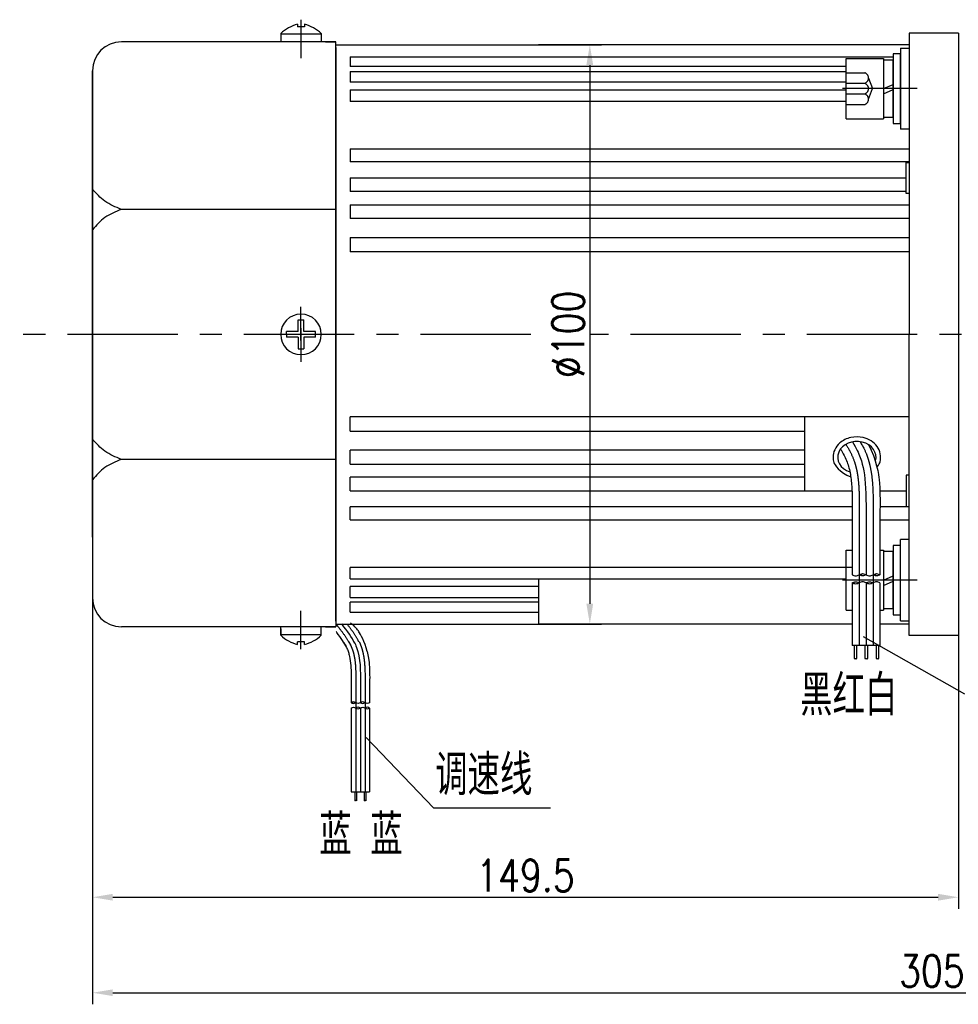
# Model space of a CAD drawing. Header units: inches. Extents: x 331 to 12887, y -474 to 4488.
# Tile 60 of 122: x 3547 to 3709, y 3988 to 4158. Entities that reach past the tile are written whole.
import ezdxf

# ---------------------------------------------------------------- set-up
doc = ezdxf.new("R2010")
doc.units = ezdxf.units.IN
doc.header["$LTSCALE"] = 10
doc.header["$MEASUREMENT"] = 0
doc.linetypes.add('CENTER', pattern=[10.16, 6.35, -1.27, 1.27, -1.27])
doc.linetypes.add('HIDDEN', pattern=[1.905, 1.27, -0.635])
for name, color, linetype in [('1轮廓实线层', 7, 'Continuous'), ('2细线层', 4, 'Continuous'), ('3中心线层', 1, 'CENTER'), ('4虚线层', 6, 'HIDDEN'), ('5剖面线层', 2, 'Continuous'), ('6文字层', 3, 'Continuous'), ('7标注层', 4, 'Continuous')]:
    doc.layers.add(name, color=color, linetype=linetype)
doc.styles.add('PC_TEXTSTYLE', font='isocp.shx', dxfattribs={"width": 0.8, "bigfont": 'HZFS.SHX'})
doc.styles.add('TH_GBDIM', font='romans.shx', dxfattribs={"width": 0.8, "bigfont": 'gbcbig.shx'})
doc.dimstyles.new('TH_GBDIM', dxfattribs={"dimtxt": 3.5, "dimasz": 2.5, "dimexe": 2, "dimexo": 0, "dimgap": 1, "dimtad": 1, "dimdec": 4, "dimdsep": 46, "dimtxsty": 'TH_GBDIM', "dimcen": 0.09, "dimclrd": 4, "dimclre": 4, "dimclrt": 3, "dimadec": 0, "dimazin": 0, "dimtfac": 1, "dimtdec": 4, "dimtmove": 0, "dimatfit": 3, "dimfxl": 1, "dimtzin": 0, "dimarcsym": 0})
doc.dimstyles.new('线性标注', dxfattribs={"dimtxt": 2.5, "dimasz": 3, "dimexe": 2, "dimexo": 0, "dimgap": 1, "dimtad": 1, "dimtih": 1, "dimtoh": 1, "dimdsep": 46, "dimtxsty": 'PC_TEXTSTYLE', "dimcen": 0.09, "dimclrt": 3, "dimadec": 0, "dimazin": 0, "dimtfac": 0.7, "dimtix": 1, "dimtmove": 0, "dimatfit": 0, "dimfxl": 1, "dimtzin": 0, "dimarcsym": 0})
pattern_1 = [(45, (3506.4683, 3863.0483), (1.796051, -1.796051), [])]
pattern_2 = [(45, (3504.0683, 3863.0483), (1.796051, -1.796051), [])]

# ---------------------------------------------------------------- blocks, each defined once
blk = doc.blocks.new('*D409')
at = {"layer": '7标注层', "color": 0, "lineweight": -2, "transparency": 16777216}
for p, q in [((3709.44, 4155.93), (3709.44, 4004.76)), ((3559.94, 4149.43), (3559.94, 4004.76)), ((3563.44, 4006.76), (3705.94, 4006.76))]:
    blk.add_line(p, q, dxfattribs=at)
at = {"layer": '7标注层', "color": 0, "transparency": 16777216}
for points in [[(3563.44, 4007.35), (3563.44, 4006.18), (3559.94, 4006.76)], [(3705.94, 4007.35), (3705.94, 4006.18), (3709.44, 4006.76)]]:
    blk.add_solid(points, dxfattribs=at)
at = {"layer": 'Defpoints', "color": 0, "transparency": 16777216}
for p in [(3709.44, 4155.93), (3559.94, 4149.43), (3709.44, 4006.76)]:
    blk.add_point(p, dxfattribs=at)
at = {"layer": '7标注层', "color": 3, "transparency": 16777216, "insert": (3634.69, 4010.51), "char_height": 5.5, "attachment_point": 5, "style": 'TH_GBDIM'}
blk.add_mtext('149.5', dxfattribs=at)
blk = doc.blocks.new('*D410')
at = {"layer": '7标注层', "color": 4, "lineweight": -2, "transparency": 16777216}
for p, q in [((3636.94, 4153.93), (3647.8, 4153.93)), ((3645.8, 4150.43), (3645.8, 4057.43)), ((3636.94, 4053.93), (3647.8, 4053.93))]:
    blk.add_line(p, q, dxfattribs=at)
at = {"layer": '7标注层', "color": 4, "transparency": 16777216}
for points in [[(3645.21, 4150.43), (3646.38, 4150.43), (3645.8, 4153.93)], [(3645.21, 4057.43), (3646.38, 4057.43), (3645.8, 4053.93)]]:
    blk.add_solid(points, dxfattribs=at)
at = {"layer": 'Defpoints', "color": 0, "transparency": 16777216}
for p in [(3636.94, 4153.93), (3636.94, 4053.93), (3645.8, 4053.93)]:
    blk.add_point(p, dxfattribs=at)
at = {"layer": '7标注层', "color": 3, "transparency": 16777216, "insert": (3642.05, 4103.93), "char_height": 5.5, "attachment_point": 5, "rotation": 90, "style": 'TH_GBDIM'}
blk.add_mtext('%%C100', dxfattribs=at)
blk = doc.blocks.new('*D411')
at = {"layer": '7标注层', "color": 0, "lineweight": -2, "transparency": 16777216}
for p, q in [((3865.44, 4075.68), (3865.44, 3988.28)), ((3559.94, 4058.43), (3559.94, 3988.28)), ((3563.44, 3990.28), (3861.94, 3990.28))]:
    blk.add_line(p, q, dxfattribs=at)
at = {"layer": '7标注层', "color": 0, "transparency": 16777216}
for points in [[(3563.44, 3990.86), (3563.44, 3989.7), (3559.94, 3990.28)], [(3861.94, 3990.86), (3861.94, 3989.7), (3865.44, 3990.28)]]:
    blk.add_solid(points, dxfattribs=at)
at = {"layer": 'Defpoints', "color": 0, "transparency": 16777216}
for p in [(3865.44, 4075.68), (3559.94, 4058.43), (3865.44, 3990.28)]:
    blk.add_point(p, dxfattribs=at)
at = {"layer": '7标注层', "color": 3, "transparency": 16777216, "insert": (3707.69, 3994.03), "char_height": 5.5, "attachment_point": 5, "style": 'TH_GBDIM'}
blk.add_mtext('305.5', dxfattribs=at)

msp = doc.modelspace()

# ---------------------------------------------------------------- hatches: boundary and pattern name
at = {"layer": '5剖面线层'}
h = msp.add_hatch(dxfattribs=at)
h.set_pattern_fill('ANSI31', color=256, scale=0.8, angle=90, style=0)
h.set_pattern_definition(pattern_2)
edge = h.paths.add_edge_path()
edge.add_spline(control_points=[(3692.29557, 4062.42583), (3692.49557, 4062.52583), (3692.89557, 4062.72583), (3693.29557, 4062.52583), (3693.49557, 4062.42583)], knot_values=[0, 0, 0, 0, 0.632455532, 1.264911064, 1.264911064, 1.264911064, 1.264911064], degree=3, periodic=0)
edge.add_spline(control_points=[(3693.49557, 4062.42583), (3693.29557, 4062.32583), (3692.89557, 4062.12583), (3692.49557, 4062.32583), (3692.29557, 4062.42583)], knot_values=[0, 0, 0, 0, 0.632455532, 1.264911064, 1.264911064, 1.264911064, 1.264911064], degree=3, periodic=0)
h = msp.add_hatch(dxfattribs=at)
h.set_pattern_fill('ANSI31', color=256, scale=0.8, angle=90, style=0)
h.set_pattern_definition(pattern_1)
edge = h.paths.add_edge_path()
edge.add_spline(control_points=[(3694.69557, 4062.42583), (3694.89557, 4062.52583), (3695.29557, 4062.72583), (3695.69557, 4062.52583), (3695.89557, 4062.42583)], knot_values=[0, 0, 0, 0, 0.632455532, 1.264911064, 1.264911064, 1.264911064, 1.264911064], degree=3, periodic=0)
edge.add_spline(control_points=[(3695.89557, 4062.42583), (3695.69557, 4062.32583), (3695.29557, 4062.12583), (3694.89557, 4062.32583), (3694.69557, 4062.42583)], knot_values=[0, 0, 0, 0, 0.632455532, 1.264911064, 1.264911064, 1.264911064, 1.264911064], degree=3, periodic=0)
h = msp.add_hatch(dxfattribs=at)
h.set_pattern_fill('ANSI31', color=256, scale=0.8, angle=90, style=0)
h.set_pattern_definition(pattern_2)
edge = h.paths.add_edge_path()
edge.add_spline(control_points=[(3692.29557, 4061.02583), (3692.09557, 4060.92583), (3691.69557, 4060.72583), (3691.29557, 4060.92583), (3691.09557, 4061.02583)], knot_values=[0, 0, 0, 0, 0.632455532, 1.264911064, 1.264911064, 1.264911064, 1.264911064], degree=3, periodic=0)
edge.add_spline(control_points=[(3691.09557, 4061.02583), (3691.29557, 4061.12583), (3691.69557, 4061.32583), (3692.09557, 4061.12583), (3692.29557, 4061.02583)], knot_values=[0, 0, 0, 0, 0.632455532, 1.264911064, 1.264911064, 1.264911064, 1.264911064], degree=3, periodic=0)
h = msp.add_hatch(dxfattribs=at)
h.set_pattern_fill('ANSI31', color=256, scale=0.8, angle=90, style=0)
h.set_pattern_definition(pattern_1)
edge = h.paths.add_edge_path()
edge.add_spline(control_points=[(3694.69557, 4061.02583), (3694.49557, 4060.92583), (3694.09557, 4060.72583), (3693.69557, 4060.92583), (3693.49557, 4061.02583)], knot_values=[0, 0, 0, 0, 0.632455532, 1.264911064, 1.264911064, 1.264911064, 1.264911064], degree=3, periodic=0)
edge.add_spline(control_points=[(3693.49557, 4061.02583), (3693.69557, 4061.12583), (3694.09557, 4061.32583), (3694.49557, 4061.12583), (3694.69557, 4061.02583)], knot_values=[0, 0, 0, 0, 0.632455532, 1.264911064, 1.264911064, 1.264911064, 1.264911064], degree=3, periodic=0)
h = msp.add_hatch(dxfattribs=at)
h.set_pattern_fill('ANSI31', color=256, scale=0.533333, angle=90, style=0)
h.set_pattern_definition([(45, (3481.5012, 3907.4335), (1.197366, -1.197366), [])])
edge = h.paths.add_edge_path()
edge.add_spline(control_points=[(3605.38596, 4040.35168), (3605.25263, 4040.41834), (3604.98596, 4040.55168), (3604.7193, 4040.41834), (3604.58596, 4040.35168)], knot_values=[0, 0, 0, 0, 0.4216366, 0.843273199, 0.843273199, 0.843273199, 0.843273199], degree=3, periodic=0)
edge.add_spline(control_points=[(3604.58596, 4040.35168), (3604.7193, 4040.28501), (3604.98596, 4040.15168), (3605.25263, 4040.28501), (3605.38596, 4040.35168)], knot_values=[0, 0, 0, 0, 0.4216366, 0.843273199, 0.843273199, 0.843273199, 0.843273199], degree=3, periodic=0)
h = msp.add_hatch(dxfattribs=at)
h.set_pattern_fill('ANSI31', color=256, scale=0.533333, angle=90, style=0)
h.set_pattern_definition([(45, (3479.9012, 3907.4335), (1.197366, -1.197366), [])])
edge = h.paths.add_edge_path()
edge.add_spline(control_points=[(3606.98596, 4039.41834), (3607.11929, 4039.35168), (3607.38596, 4039.21834), (3607.65263, 4039.35168), (3607.78596, 4039.41834)], knot_values=[0, 0, 0, 0, 0.4216366, 0.843273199, 0.843273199, 0.843273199, 0.843273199], degree=3, periodic=0)
edge.add_spline(control_points=[(3607.78596, 4039.41834), (3607.65263, 4039.48501), (3607.38596, 4039.61834), (3607.11929, 4039.48501), (3606.98596, 4039.41834)], knot_values=[0, 0, 0, 0, 0.4216366, 0.843273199, 0.843273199, 0.843273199, 0.843273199], degree=3, periodic=0)

# ---------------------------------------------------------------- linework, layer by layer
for p, q in [((3592.43618, 4155.86327), (3592.43618, 4154.42793)), ((3595.33618, 4157.45612), (3595.33618, 4157.02793)), ((3596.53618, 4157.02793), (3595.33618, 4157.02793)), ((3596.53618, 4157.45612), (3596.53618, 4157.02793)), ((3599.43618, 4155.86327), (3599.43618, 4154.42793)), ((3601.93618, 4154.42793), (3564.93618, 4154.42793)), ((3599.43618, 4155.76887), (3592.43618, 4155.76887)), ((3600.18618, 4154.42793), (3601.93618, 4154.42793)), ((3601.93618, 4153.42793), (3601.93618, 4154.42793)), ((3601.93618, 4153.42793), (3601.93618, 4103.92793)), ((3559.93618, 4138.92793), (3559.93618, 4149.42793)), ((3559.93618, 4068.92793), (3559.93618, 4138.92793)), ((3601.93618, 4125.50917), (3564.93618, 4125.50917)), ((3601.93618, 4054.42793), (3601.93618, 4103.92793)), ((3601.93618, 4082.34668), (3564.93618, 4082.34668)), ((3559.93618, 4068.92793), (3559.93618, 4058.42793)), ((3601.93618, 4054.42793), (3601.93618, 4053.42793)), ((3601.93618, 4053.42793), (3564.93618, 4053.42793)), ((3592.43618, 4051.99258), (3592.43618, 4053.42793)), ((3592.43618, 4053.12517), (3592.43618, 4051.99258)), ((3599.43618, 4051.99258), (3599.43618, 4053.42793)), ((3600.18618, 4053.42793), (3601.93618, 4053.42793)), ((3600.18618, 4053.42793), (3601.93618, 4053.42793)), ((3599.43618, 4052.08698), (3592.43618, 4052.08698)), ((3596.53618, 4050.82793), (3595.33618, 4050.82793)), ((3595.33618, 4050.39973), (3595.33618, 4050.82793)), ((3596.53618, 4050.39973), (3596.53618, 4050.82793))]:
    msp.add_line(p, q)
for centre, radius, start, end in [((3596.89607, 4151.17978), 6.46728, 103.957243, 133.5991462), ((3594.97628, 4151.17978), 6.46728, 46.4008538, 76.042757), ((3564.93618, 4149.42793), 5, 90, 180), ((3564.93618, 4058.42793), 5, 180, 270), ((3596.89607, 4056.67607), 6.46728, 226.4008538, 256.042757), ((3594.97628, 4056.67607), 6.46728, 283.957243, 313.5991462)]:
    msp.add_arc(centre, radius, start, end)
msp.add_ellipse((3691.90587, 4082.72468), major_axis=(3.30632, 0), ratio=0.821066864, start_param=-0.242446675, end_param=4.339955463)
for points in [[(3564.93618, 4125.50917), (3562.08103, 4126.92477), (3559.93618, 4129.01436)], [(3564.93618, 4125.50917), (3562.08103, 4124.09356), (3559.93618, 4122.00397)], [(3564.93618, 4082.34668), (3562.08103, 4083.76229), (3559.93618, 4085.85188)], [(3564.93618, 4082.34668), (3562.08103, 4080.93108), (3559.93618, 4078.84149)]]:
    msp.add_spline(points, degree=3)
msp.add_open_spline([(3695.38127, 4081.04503), (3695.76197, 4081.49321), (3695.84628, 4081.7071), (3696.0272, 4082.37623), (3696.0447, 4082.85075), (3695.86714, 4083.76218), (3695.67319, 4084.19752), (3695.12147, 4084.96066), (3694.76471, 4085.28898), (3693.94832, 4085.80709), (3693.4887, 4085.99728), (3692.30431, 4086.2779), (3691.55462, 4086.28149), (3690.14529, 4085.96229), (3689.48562, 4085.63913), (3688.58351, 4084.84652), (3688.2765, 4084.44212), (3687.89502, 4083.59371), (3687.79955, 4083.15957), (3687.79955, 4082.72468), (3687.79955, 4082.41969), (3687.84608, 4082.11483), (3688.04996, 4081.4538), (3688.87692, 4080.09384), (3690.85736, 4079.31462)], degree=3, knots=[2.737905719, 2.737905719, 2.737905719, 2.737905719, 2.923131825, 2.923131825, 3.300211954, 3.300211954, 3.677292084, 3.677292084, 4.054372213, 4.054372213, 4.431452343, 4.431452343, 4.981541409, 4.981541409, 5.531630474, 5.531630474, 5.929523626, 5.929523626, 6.283185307, 6.283185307, 6.283185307, 6.53120978, 6.53120978, 6.843963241, 6.843963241, 6.843963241, 6.843963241])
at = {"layer": '1轮廓实线层'}
for p, q in [((3700.93618, 4155.92793), (3700.93618, 4145.92793)), ((3709.43618, 4155.92793), (3700.93618, 4155.92793)), ((3601.93618, 4153.92793), (3636.93618, 4153.92793)), ((3601.93618, 4103.92793), (3601.93618, 4153.92793)), ((3700.93618, 4153.92793), (3636.93618, 4153.92793)), ((3699.43618, 4153.35433), (3699.43618, 4139.35433)), ((3699.43618, 4153.35433), (3700.93618, 4153.35433)), ((3604.43618, 4151.85695), (3698.15618, 4151.85695)), ((3604.43618, 4151.85695), (3604.43618, 4150.14444)), ((3690.07618, 4141.15433), (3690.07618, 4151.55433)), ((3690.07618, 4151.55433), (3696.47618, 4151.55433)), ((3696.47618, 4151.55433), (3696.47618, 4141.15433)), ((3696.47618, 4151.27433), (3696.47618, 4141.43433)), ((3698.15618, 4151.27433), (3696.47618, 4151.27433)), ((3699.43618, 4152.35433), (3698.15618, 4152.35433)), ((3698.15618, 4152.35433), (3698.15618, 4149.71433)), ((3698.15618, 4141.43433), (3698.15618, 4151.27433)), ((3699.43618, 4149.71433), (3699.43618, 4152.35433)), ((3690.07618, 4150.14444), (3604.43618, 4150.14444)), ((3604.43618, 4149.32531), (3690.07618, 4149.32531)), ((3604.43618, 4149.32531), (3604.43618, 4147.47472)), ((3698.15618, 4149.71433), (3698.15618, 4142.99433)), ((3699.43618, 4142.99433), (3699.43618, 4149.71433)), ((3690.07618, 4147.47472), (3604.43618, 4147.47472)), ((3604.43618, 4146.13553), (3690.07618, 4146.13553)), ((3604.43618, 4146.13553), (3604.43618, 4144.15581)), ((3696.47618, 4146.35433), (3698.15618, 4147.0781)), ((3696.47618, 4145.44963), (3698.15618, 4146.17339)), ((3700.93618, 4145.92793), (3700.93618, 4103.92793)), ((3690.07618, 4144.15581), (3604.43618, 4144.15581)), ((3698.15618, 4142.99433), (3698.15618, 4140.35433)), ((3699.43618, 4140.35433), (3699.43618, 4142.99433)), ((3690.07618, 4141.15433), (3696.47618, 4141.15433)), ((3696.47618, 4141.43433), (3698.15618, 4141.43433)), ((3698.15618, 4140.35433), (3699.43618, 4140.35433)), ((3700.93618, 4139.35433), (3699.43618, 4139.35433)), ((3604.43618, 4135.961), (3700.93618, 4135.961)), ((3604.43618, 4135.961), (3604.43618, 4133.71644)), ((3700.93618, 4133.71644), (3604.43618, 4133.71644)), ((3700.43618, 4133.62793), (3700.93618, 4133.62793)), ((3700.43618, 4128.22793), (3700.43618, 4133.62793)), ((3604.43618, 4130.92983), (3700.43558, 4130.92983)), ((3604.43618, 4130.92983), (3604.43618, 4128.60041)), ((3700.43618, 4128.60041), (3604.43618, 4128.60041)), ((3700.93618, 4128.22793), (3700.43618, 4128.22793)), ((3604.43618, 4126.30884), (3700.93618, 4126.30884)), ((3604.43618, 4126.30884), (3604.43618, 4123.91944)), ((3700.93618, 4123.91944), (3604.43618, 4123.91944)), ((3604.43618, 4120.62878), (3700.93618, 4120.62878)), ((3604.43618, 4120.62878), (3604.43618, 4118.18522)), ((3700.93618, 4118.18522), (3604.43618, 4118.18522)), ((3595.43618, 4104.42793), (3595.43618, 4106.42793)), ((3595.43618, 4106.42793), (3596.43618, 4106.42793)), ((3596.43618, 4104.42793), (3596.43618, 4106.42793)), ((3595.43618, 4104.42793), (3593.43618, 4104.42793)), ((3593.43618, 4103.92793), (3593.43618, 4104.42793)), ((3593.43618, 4103.92793), (3593.43618, 4103.42793)), ((3595.43618, 4103.42793), (3593.43618, 4103.42793)), ((3595.43618, 4103.42793), (3595.43618, 4101.42793)), ((3598.43618, 4104.42793), (3596.43618, 4104.42793)), ((3598.43618, 4103.42793), (3596.43618, 4103.42793)), ((3596.43618, 4103.42793), (3596.43618, 4101.42793)), ((3598.43618, 4103.42793), (3598.43618, 4104.42793)), ((3601.93618, 4103.92793), (3601.93618, 4053.92793)), ((3700.93618, 4061.92793), (3700.93618, 4103.92793)), ((3595.43618, 4101.42793), (3596.43618, 4101.42793)), ((3604.43618, 4087.22708), (3604.43618, 4089.67063)), ((3700.93618, 4089.67063), (3604.43618, 4089.67063)), ((3682.93618, 4082.26874), (3682.93618, 4089.67063)), ((3604.43618, 4087.22708), (3682.93618, 4087.22708)), ((3604.43618, 4081.54701), (3604.43618, 4083.93641)), ((3682.93618, 4083.93641), (3604.43618, 4083.93641)), ((3604.43618, 4081.54701), (3682.93618, 4081.54701)), ((3682.93618, 4076.92602), (3682.93618, 4082.26874)), ((3700.93618, 4079.62793), (3700.43618, 4079.62793)), ((3700.43618, 4079.62793), (3700.43618, 4074.22793)), ((3604.43618, 4076.92602), (3604.43618, 4079.25544)), ((3682.93618, 4079.25544), (3604.43618, 4079.25544)), ((3604.43618, 4076.92602), (3691.06771, 4076.92602)), ((3695.87212, 4076.92602), (3700.43558, 4076.92602)), ((3700.43618, 4074.22793), (3700.93618, 4074.22793)), ((3604.43618, 4071.89485), (3604.43618, 4074.13941)), ((3691.10394, 4074.13941), (3604.43618, 4074.13941)), ((3700.93618, 4074.13941), (3695.90233, 4074.13941)), ((3604.43618, 4071.89485), (3691.10001, 4071.89485)), ((3695.89642, 4071.89485), (3700.93618, 4071.89485)), ((3699.43618, 4067.50152), (3698.15618, 4067.50152)), ((3698.15618, 4067.50152), (3698.15618, 4064.86152)), ((3700.93618, 4068.50152), (3699.43618, 4068.50152)), ((3699.43618, 4054.50152), (3699.43618, 4068.50152)), ((3699.43618, 4064.86152), (3699.43618, 4067.50152)), ((3690.07618, 4056.30152), (3690.07618, 4066.70152)), ((3690.07618, 4066.70152), (3691.09557, 4066.70152)), ((3691.09557, 4067.38285), (3691.09557, 4062.42583)), ((3693.49557, 4067.38285), (3693.49557, 4062.42583)), ((3695.89557, 4067.38285), (3695.89557, 4062.42583)), ((3695.89557, 4066.70152), (3696.47618, 4066.70152)), ((3696.47618, 4066.70152), (3696.47618, 4056.30152)), ((3696.47618, 4066.42152), (3696.47618, 4056.58152)), ((3698.15618, 4066.42152), (3696.47618, 4066.42152)), ((3698.15618, 4056.58152), (3698.15618, 4066.42152)), ((3698.15618, 4064.86152), (3698.15618, 4058.14152)), ((3699.43618, 4058.14152), (3699.43618, 4064.86152)), ((3604.43618, 4061.72032), (3604.43618, 4063.70004)), ((3691.09557, 4063.70004), (3604.43618, 4063.70004)), ((3604.43618, 4061.72032), (3690.07618, 4061.72032)), ((3636.93618, 4061.72032), (3636.93618, 4053.92793)), ((3691.09557, 4061.02583), (3691.09557, 4050.21417)), ((3693.49557, 4061.02583), (3693.49557, 4050.21417)), ((3695.89557, 4061.02583), (3695.89557, 4050.21417)), ((3696.47618, 4061.50152), (3698.15618, 4062.22529)), ((3696.47618, 4060.59681), (3698.15618, 4061.32058)), ((3700.93618, 4051.92793), (3700.93618, 4061.92793)), ((3604.43618, 4058.53055), (3604.43618, 4060.38114)), ((3636.93618, 4060.38114), (3604.43618, 4060.38114)), ((3604.43618, 4058.53055), (3636.93618, 4058.53055)), ((3604.43618, 4055.9989), (3604.43618, 4057.71142)), ((3636.93618, 4057.71142), (3604.43618, 4057.71142)), ((3698.15618, 4058.14152), (3698.15618, 4055.50152)), ((3699.43618, 4055.50152), (3699.43618, 4058.14152)), ((3604.43618, 4055.9989), (3636.93618, 4055.9989)), ((3690.07618, 4056.30152), (3691.09557, 4056.30152)), ((3695.89557, 4056.30152), (3696.47618, 4056.30152)), ((3696.47618, 4056.58152), (3698.15618, 4056.58152)), ((3601.93618, 4053.92793), (3636.93618, 4053.92793)), ((3691.09557, 4053.92793), (3636.93618, 4053.92793)), ((3700.93618, 4053.92793), (3695.89557, 4053.92793)), ((3698.15618, 4055.50152), (3699.43618, 4055.50152)), ((3699.43618, 4054.50152), (3700.93618, 4054.50152)), ((3709.43618, 4051.92793), (3700.93618, 4051.92793)), ((3695.89557, 4050.21417), (3691.09557, 4050.21417)), ((3691.45507, 4050.21417), (3691.45507, 4047.94967)), ((3691.85507, 4050.21417), (3691.85507, 4047.94967)), ((3693.30667, 4050.21417), (3693.30667, 4047.94967)), ((3693.73968, 4050.21417), (3693.73968, 4047.94967)), ((3695.24363, 4050.21417), (3695.24363, 4047.94967)), ((3695.64363, 4050.21417), (3695.64363, 4047.94967)), ((3604.58596, 4043.65635), (3604.58596, 4040.35168)), ((3606.18596, 4043.65635), (3606.18596, 4040.35168)), ((3607.78596, 4043.65635), (3607.78596, 4040.35168)), ((3604.58596, 4039.41834), (3604.58596, 4024.93357)), ((3606.18596, 4039.41834), (3606.18596, 4024.93357)), ((3607.78596, 4039.41834), (3607.78596, 4024.93357)), ((3604.58596, 4024.93357), (3607.78596, 4024.93357)), ((3605.23847, 4024.93357), (3605.23847, 4023.4239)), ((3605.50514, 4024.93357), (3605.50514, 4023.4239)), ((3606.85636, 4024.93357), (3606.85636, 4023.4239)), ((3607.12302, 4024.93357), (3607.12302, 4023.4239))]:
    msp.add_line(p, q, dxfattribs=at)
for start, end in [(0, 180), (180, 0)]:
    msp.add_arc((3595.93618, 4103.92793), 3.5, start, end, dxfattribs=at)
for points, knots in [([(3691.17271, 4085.37181), (3691.8183, 4084.24655), (3693.55937, 4080.69455), (3693.52354, 4076.53483), (3693.49557, 4067.38285)], [6.397684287, 6.397684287, 6.397684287, 6.397684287, 9.707911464, 21.488617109, 21.488617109, 21.488617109, 21.488617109]), ([(3693.89492, 4084.8932), (3695.29102, 4082.43572), (3695.67978, 4079.54322), (3695.92039, 4077.06329), (3695.91228, 4075.30249), (3695.89744, 4073.49436), (3695.89646, 4073.38046), (3695.89557, 4067.38285)], [12.597606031, 12.597606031, 12.597606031, 12.597606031, 14.965411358, 14.965411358, 21.076594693, 21.076594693, 21.488617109, 21.488617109, 21.488617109, 21.488617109]), ([(3689.06613, 4084.11508), (3689.23638, 4083.91987), (3689.31638, 4083.7822), (3689.63155, 4083.22149), (3689.84236, 4082.8023), (3690.16585, 4082.05351), (3690.28809, 4081.72644), (3690.50347, 4081.04365), (3690.59616, 4080.69028), (3690.83404, 4079.59417), (3690.93862, 4078.81501), (3691.06931, 4077.17568), (3691.09543, 4076.316), (3691.10785, 4074.73691), (3691.10187, 4074.02908), (3691.09557, 4067.38285)], [5.984187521, 5.984187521, 5.984187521, 5.984187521, 6.666441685, 6.666441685, 8.771804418, 8.771804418, 10.455411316, 10.455411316, 12.139018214, 12.139018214, 15.506232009, 15.506232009, 18.873445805, 18.873445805, 21.488617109, 21.488617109, 21.488617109, 21.488617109]), ([(3607.33143, 4049.20563), (3606.97397, 4050.83215), (3606.16772, 4052.22007), (3605.65408, 4053.03544), (3605.34418, 4053.4807), (3604.48112, 4054.07219)], [12.84393115, 12.84393115, 12.84393115, 12.84393115, 14.965411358, 14.965411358, 17.763055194, 17.763055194, 17.763055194, 17.763055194]), ([(3603.81453, 4049.84814), (3603.61157, 4050.25753), (3603.36962, 4050.66993), (3602.79685, 4051.54548), (3602.45974, 4052.00929), (3602.06107, 4052.53262), (3602.02122, 4052.58469), (3601.98112, 4052.63685)], [12.446759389, 12.446759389, 12.446759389, 12.446759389, 15.506232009, 15.506232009, 18.873445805, 18.873445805, 19.244692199, 19.244692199, 19.244692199, 19.244692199]), ([(3603.233, 4050.87469), (3603.3465, 4050.74456), (3603.39984, 4050.65277), (3603.60995, 4050.27897), (3603.75049, 4049.99951), (3603.96615, 4049.50032), (3604.04765, 4049.28227), (3604.19123, 4048.82707), (3604.25303, 4048.5915), (3604.41161, 4047.86076), (3604.48133, 4047.34132), (3604.56846, 4046.24843), (3604.58587, 4045.67531), (3604.59415, 4044.62258), (3604.59016, 4044.1507), (3604.58602, 4043.67013)], [5.984187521, 5.984187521, 5.984187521, 5.984187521, 6.666441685, 6.666441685, 8.771804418, 8.771804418, 10.455411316, 10.455411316, 12.139018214, 12.139018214, 15.506232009, 15.506232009, 18.873445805, 18.873445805, 21.488617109, 21.488617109, 21.488617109, 21.488617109]), ([(3605.09352, 4050.87469), (3605.27061, 4050.52482), (3606.2263, 4048.34015), (3606.20461, 4045.8212), (3606.18596, 4043.65635)], [7.780947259, 7.780947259, 7.780947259, 7.780947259, 9.707911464, 21.488617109, 21.488617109, 21.488617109, 21.488617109]), ([(3607.33143, 4049.20563), (3607.56995, 4048.33859), (3607.66187, 4047.62301), (3607.80251, 4046.17351), (3607.7971, 4044.99964), (3607.78721, 4043.79422), (3607.78655, 4043.71829), (3607.7859, 4043.64257)], [13.642709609, 13.642709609, 13.642709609, 13.642709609, 14.965411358, 14.965411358, 21.076594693, 21.076594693, 21.488617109, 21.488617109, 21.488617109, 21.488617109])]:
    msp.add_open_spline(points, degree=3, knots=knots, dxfattribs=at)
for points in [[(3691.09557, 4062.42583), (3691.69557, 4062.22583), (3692.29557, 4062.42583)], [(3692.29557, 4062.42583), (3692.89557, 4062.62583), (3693.49557, 4062.42583)], [(3693.49557, 4062.42583), (3692.89557, 4062.22583), (3692.29557, 4062.42583)], [(3693.49557, 4062.42583), (3694.09557, 4062.22583), (3694.69557, 4062.42583)], [(3694.69557, 4062.42583), (3695.29557, 4062.62583), (3695.89557, 4062.42583)], [(3695.89557, 4062.42583), (3695.29557, 4062.22583), (3694.69557, 4062.42583)], [(3691.09557, 4061.02583), (3691.69557, 4061.22583), (3692.29557, 4061.02583)], [(3692.29557, 4061.02583), (3691.69557, 4060.82583), (3691.09557, 4061.02583)], [(3693.49557, 4061.02583), (3692.89557, 4061.22583), (3692.29557, 4061.02583)], [(3693.49557, 4061.02583), (3694.09557, 4061.22583), (3694.69557, 4061.02583)], [(3694.69557, 4061.02583), (3694.09557, 4060.82583), (3693.49557, 4061.02583)], [(3695.89557, 4061.02583), (3695.29557, 4061.22583), (3694.69557, 4061.02583)], [(3605.38596, 4040.35168), (3604.98596, 4040.48501), (3604.58596, 4040.35168)], [(3604.58596, 4040.35168), (3604.98596, 4040.21834), (3605.38596, 4040.35168)], [(3606.18596, 4040.35168), (3605.78596, 4040.21834), (3605.38596, 4040.35168)], [(3606.98596, 4040.35168), (3606.58596, 4040.48501), (3606.18596, 4040.35168)], [(3606.18596, 4040.35168), (3606.58596, 4040.21834), (3606.98596, 4040.35168)], [(3607.78596, 4040.35168), (3607.38596, 4040.21834), (3606.98596, 4040.35168)], [(3604.58596, 4039.41834), (3604.98596, 4039.55168), (3605.38596, 4039.41834)], [(3606.18596, 4039.41834), (3605.78596, 4039.55168), (3605.38596, 4039.41834)], [(3605.38596, 4039.41834), (3605.78596, 4039.28501), (3606.18596, 4039.41834)], [(3606.18596, 4039.41834), (3606.58596, 4039.55168), (3606.98596, 4039.41834)], [(3607.78596, 4039.41834), (3607.38596, 4039.55168), (3606.98596, 4039.41834)], [(3606.98596, 4039.41834), (3607.38596, 4039.28501), (3607.78596, 4039.41834)]]:
    msp.add_spline(points, degree=3, dxfattribs=at)
msp.add_open_spline([(3605.23435, 4050.58635), (3604.70157, 4051.65369), (3603.98431, 4052.65797), (3603.00046, 4053.94025)], degree=3, dxfattribs=at)
at = {"layer": '2细线层'}
for points in [[(3691.45507, 4047.94967), (3691.64521, 4047.99086), (3691.82052, 4047.91051), (3691.85507, 4047.94967)], [(3693.30667, 4047.94967), (3693.52982, 4047.99086), (3693.70513, 4047.91051), (3693.73968, 4047.94967)], [(3695.24363, 4047.94967), (3695.43376, 4047.99086), (3695.60907, 4047.91051), (3695.64363, 4047.94967)], [(3605.50514, 4023.4239), (3605.37838, 4023.45136), (3605.2615, 4023.39779), (3605.23847, 4023.4239)], [(3607.12302, 4023.4239), (3606.99626, 4023.45136), (3606.87939, 4023.39779), (3606.85636, 4023.4239)]]:
    msp.add_spline(points, degree=3, dxfattribs=at)
at = {"layer": '3中心线层'}
for p, q in [((3595.93618, 4158.25189), (3595.93618, 4151.631)), ((3702.28812, 4146.35433), (3689.43618, 4146.35433)), ((3595.93618, 4102.87503), (3595.93618, 4108.65623)), ((3595.93618, 4104.98082), (3595.93618, 4099.19962)), ((3692.29557, 4067.38285), (3692.29557, 4062.42583)), ((3694.69557, 4067.38285), (3694.69557, 4062.42583)), ((3692.29557, 4062.42583), (3692.29557, 4050.21417)), ((3694.69557, 4062.42583), (3694.69557, 4050.21417)), ((3702.28812, 4061.50152), (3689.43618, 4061.50152)), ((3595.93618, 4049.60397), (3595.93618, 4056.22485)), ((3605.38596, 4043.65635), (3605.38596, 4040.35168)), ((3606.98596, 4043.65635), (3606.98596, 4040.35168)), ((3605.38596, 4040.35168), (3605.38596, 4024.93357)), ((3606.98596, 4040.35168), (3606.98596, 4024.93357))]:
    msp.add_line(p, q, dxfattribs=at)
at = {"layer": '3中心线层', "ltscale": 0.3}
for p, q in [((3635.6179, 4103.92793), (3547.36897, 4103.92793)), ((3732.81894, 4103.92793), (3645.79688, 4103.92792))]:
    msp.add_line(p, q, dxfattribs=at)
at = {"layer": '3中心线层'}
for points, knots in [([(3690.02062, 4084.95484), (3690.3498, 4084.39968), (3690.55458, 4084.03627), (3691.03134, 4083.10508), (3691.27539, 4082.53896), (3691.57218, 4081.65735), (3691.65958, 4081.35774), (3691.81525, 4080.7438), (3691.883, 4080.43094), (3692.09608, 4079.27724), (3692.18838, 4078.40282), (3692.29381, 4076.60255), (3692.30643, 4075.67695), (3692.30405, 4074.25846), (3692.29976, 4073.77968), (3692.29557, 4067.38285)], [5.846938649, 5.846938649, 5.846938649, 5.846938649, 7.531590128, 7.531590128, 10.145881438, 10.145881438, 11.468391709, 11.468391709, 12.79090198, 12.79090198, 16.266982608, 16.266982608, 19.743063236, 19.743063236, 21.488617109, 21.488617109, 21.488617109, 21.488617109]), ([(3692.46292, 4085.40058), (3693.06897, 4084.40344), (3693.32318, 4083.85574), (3693.6626, 4082.97464), (3693.77233, 4082.65617), (3693.96725, 4082.01707), (3694.05335, 4081.69535), (3694.28164, 4080.72523), (3694.39391, 4080.07222), (3694.65244, 4078.02484), (3694.69844, 4076.61982), (3694.70703, 4074.574), (3694.70108, 4073.92272), (3694.69557, 4067.38285)], [7.304081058, 7.304081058, 7.304081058, 7.304081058, 9.438937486, 9.438937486, 10.617029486, 10.617029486, 11.795121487, 11.795121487, 14.151305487, 14.151305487, 19.146851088, 19.146851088, 21.488617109, 21.488617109, 21.488617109, 21.488617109]), ([(3604.53692, 4050.19213), (3604.51035, 4050.24591), (3604.48323, 4050.29961), (3604.19583, 4050.85677), (3603.88759, 4051.35537), (3603.20839, 4052.34737), (3602.83726, 4052.84042), (3602.29631, 4053.53664), (3602.13925, 4053.73638), (3601.98112, 4053.93707)], [12.420717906, 12.420717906, 12.420717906, 12.420717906, 12.79090198, 12.79090198, 16.266982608, 16.266982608, 19.743063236, 19.743063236, 21.135295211, 21.135295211, 21.135295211, 21.135295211]), ([(3605.91013, 4050.87383), (3605.88356, 4050.92761), (3605.85644, 4050.98131), (3605.56904, 4051.53847), (3605.26079, 4052.03707), (3604.6024, 4052.99868), (3604.25582, 4053.46171), (3603.89503, 4053.92793)], [12.420717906, 12.420717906, 12.420717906, 12.420717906, 12.79090198, 12.79090198, 16.266982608, 16.266982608, 19.530124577, 19.530124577, 19.530124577, 19.530124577]), ([(3604.17469, 4050.90637), (3604.23924, 4050.79033), (3604.29568, 4050.6847), (3604.54314, 4050.20136), (3604.70585, 4049.82395), (3604.90371, 4049.23621), (3604.96197, 4049.03647), (3605.06575, 4048.62717), (3605.11092, 4048.4186), (3605.25297, 4047.64947), (3605.3145, 4047.06652), (3605.38479, 4045.86634), (3605.39321, 4045.24928), (3605.39162, 4044.30362), (3605.38876, 4043.98443), (3605.38599, 4043.66324)], [6.798809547, 6.798809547, 6.798809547, 6.798809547, 7.531590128, 7.531590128, 10.145881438, 10.145881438, 11.468391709, 11.468391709, 12.79090198, 12.79090198, 16.266982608, 16.266982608, 19.743063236, 19.743063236, 21.488617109, 21.488617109, 21.488617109, 21.488617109]), ([(3605.9766, 4050.87469), (3606.07598, 4050.67275), (3606.14898, 4050.49946), (3606.29731, 4050.1144), (3606.37046, 4049.90209), (3606.50041, 4049.47603), (3606.55781, 4049.26154), (3606.71001, 4048.6148), (3606.78485, 4048.17945), (3606.95721, 4046.81454), (3606.98787, 4045.87786), (3606.9936, 4044.51398), (3606.98964, 4044.07979), (3606.98593, 4043.64946)], [8.445262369, 8.445262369, 8.445262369, 8.445262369, 9.438937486, 9.438937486, 10.617029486, 10.617029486, 11.795121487, 11.795121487, 14.151305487, 14.151305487, 19.146851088, 19.146851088, 21.488617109, 21.488617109, 21.488617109, 21.488617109])]:
    msp.add_open_spline(points, degree=3, knots=knots, dxfattribs=at)
at = {"layer": '4虚线层'}
for p, q in [((3690.07618, 4149.09833), (3693.27618, 4149.09833)), ((3693.91618, 4148.18367), (3694.59618, 4146.35433)), ((3690.07618, 4147.269), (3693.27618, 4147.269)), ((3693.91618, 4144.525), (3694.59618, 4146.35433)), ((3690.07618, 4145.43967), (3693.27618, 4145.43967)), ((3690.07618, 4143.61033), (3693.27618, 4143.61033))]:
    msp.add_line(p, q, dxfattribs=at)
for centre in [(3692.94257, 4148.18367), (3692.94257, 4146.35433), (3692.94257, 4144.525)]:
    msp.add_arc(centre, 0.97361, 290.0383846, 69.9616154, dxfattribs=at)
at = {"layer": '7标注层'}
msp.add_line((3618.81426, 4022.19493), (3638.98898, 4022.19493), dxfattribs=at)
for points in [[(3693.00033, 4051.77101), (3710.46738, 4041.85847)], [(3607.1987, 4034.3663), (3618.81426, 4022.19493)]]:
    msp.add_lwpolyline(points, dxfattribs=at)

# ---------------------------------------------------------------- texts
at = {"layer": '6文字层', "color": 7, "char_height": 7, "width": 18.2326587, "attachment_point": 1, "style": 'PC_TEXTSTYLE'}
for s, insert in [('{\\C3;黑红白}', (3682.108, 4045.13389)), ('{\\C3;调速线}', (3619.09132, 4031.36609)), ('{\\C3;蓝 蓝}', (3599.07795, 4021.05337))]:
    msp.add_mtext(s, dxfattribs=dict(at, insert=insert))

# ---------------------------------------------------------------- dimensions: what is measured, and where the dimension line sits
at = {"layer": '7标注层'}
for base, p1, p2, picture, middle in [((3709.43618, 4006.76416), (3559.93618, 4149.42793), (3709.43618, 4155.92793), '*D409', (3634.68618, 4006.76416)), ((3865.43617, 3990.2809), (3559.93618, 4058.42793), (3865.43617, 4075.67793), '*D411', (3707.68617, 3990.2809))]:
    dim = msp.add_linear_dim(base=base, p1=p1, p2=p2, dimstyle='线性标注', override={"dimtxt": 5.5, "dimasz": 3.5, "dimtxsty": 'TH_GBDIM', "dimadec": 2}, dxfattribs=at)
    dim.commit()
    dim.dimension.update_dxf_attribs({"geometry": picture, "text_midpoint": middle, "dimtype": 160})
dim = msp.add_linear_dim(base=(3645.79688, 4053.92792), p1=(3636.93618, 4153.92792), p2=(3636.93618, 4053.92792), angle=90, text='%%C100', dimstyle='TH_GBDIM', override={"dimtxt": 5.5, "dimasz": 3.5, "dimgap": 1, "dimtad": 1, "dimjust": 0, "dimdec": 1, "dimlfac": 1.25, "dimse1": 0, "dimse2": 0, "dimsd1": 0, "dimsd2": 0, "dimadec": 1}, dxfattribs=at)
dim.commit()
dim.dimension.update_dxf_attribs({"geometry": '*D410', "text_midpoint": (3642.04688, 4103.92792)})

doc.saveas('drawing.dxf')
